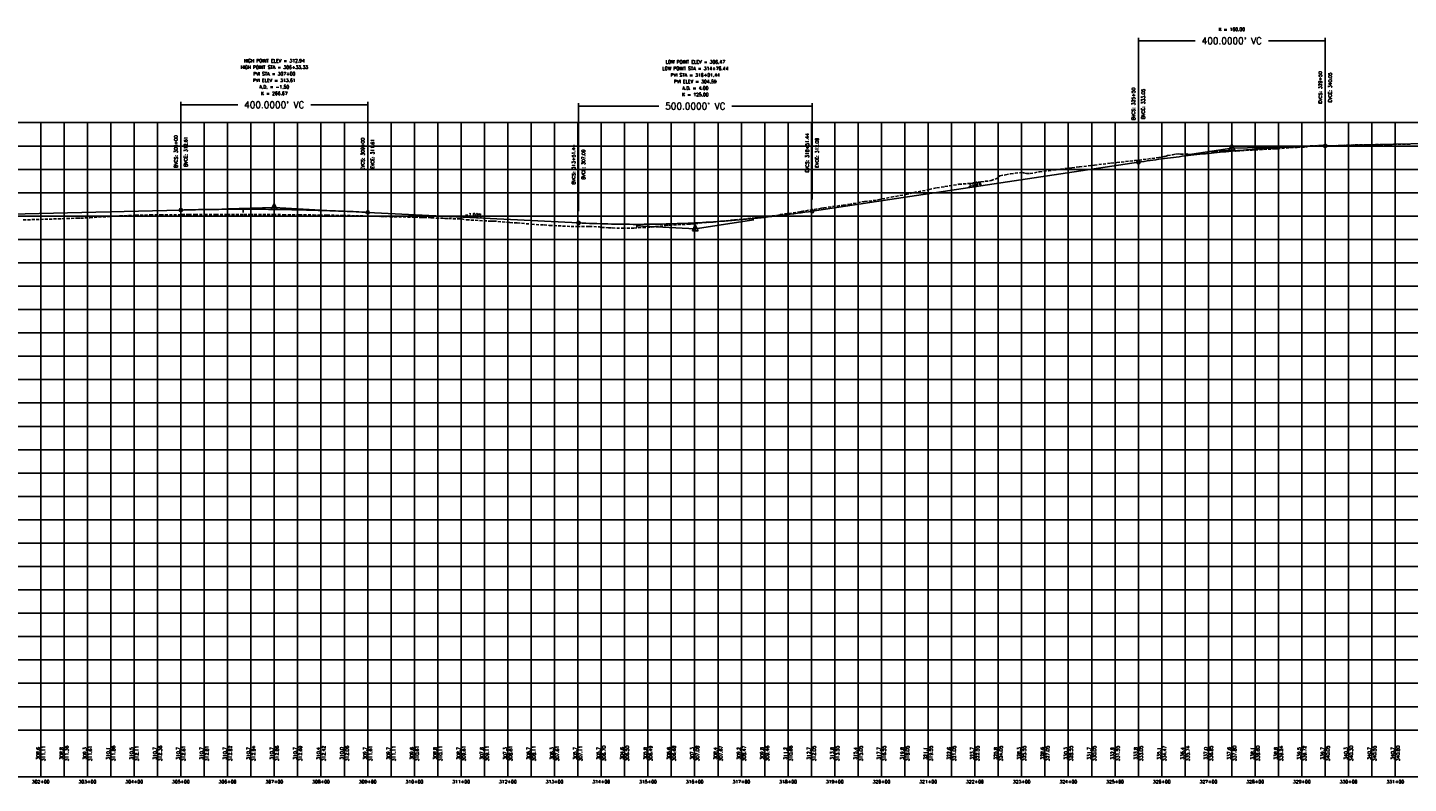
# Model space of a CAD drawing. Extents: x 114466 to 237039, y 16086 to 93345.
# Tile 40 of 81: x 167549 to 170505, y 43038 to 44656. Entities that reach past the tile are written whole.
import ezdxf
from ezdxf.enums import TextEntityAlignment as Align

# ---------------------------------------------------------------- set-up
doc = ezdxf.new("R2010")
doc.units = 0
doc.header["$LTSCALE"] = 50
doc.header["$MEASUREMENT"] = 0
doc.linetypes.add('HIDDEN_050%', pattern=[0.1875, 0.125, -0.0625])
doc.layers.get('0').update_dxf_attribs({"color": 1})
doc.layers.add('_CAB-PROF-TXT', color=31, linetype='HIDDEN_050%', plot=False)
for name, color, linetype in [('STERLING-02-PBASE', 101, 'Continuous'), ('STERLING-02-PEGCT', 101, 'Continuous'), ('STERLING-02-PFGC', 4, 'Continuous'), ('STERLING-02-PFGCT', 3, 'Continuous'), ('STERLING-02-PGRID', 251, 'Continuous')]:
    doc.layers.add(name, color=color, linetype=linetype)
doc.styles.add('L140', font='ROMANSM.shx', dxfattribs={"height": 14})
doc.dimstyles.get("Standard").update_dxf_attribs({"dimtxt": 0.18, "dimasz": 0.18, "dimexe": 0.18, "dimexo": 0.0625, "dimgap": 0.09, "dimtad": 0, "dimtih": 1, "dimtoh": 1, "dimdec": 4, "dimzin": 0, "dimdsep": 46, "dimtxsty": 'Standard', "dimcen": 0.09, "dimadec": 0, "dimazin": 0, "dimtfac": 1, "dimtdec": 4, "dimtofl": 0, "dimtmove": 0, "dimatfit": 3, "dimfxl": 1, "dimtolj": 1, "dimtzin": 0, "dimarcsym": 0})

# ---------------------------------------------------------------- blocks, each defined once
blk = doc.blocks.new('pvi2')
for p, q in [((0, 0.1), (-0.075, -0.05)), ((0.075, -0.05), (0, 0.1)), ((-0.075, -0.05), (0.075, -0.05))]:
    blk.add_line(p, q)
blk.add_circle((0, 0), 0.0125)
at = {"flags": 1}
for tag, p in [('K', (0, -0.005)), ('LENGTH', (0, -0.033))]:
    blk.add_attdef(tag, text='', height=0.01, dxfattribs=at).set_placement(p, align=Align.CENTER)
blk = doc.blocks.new('*D45')
at = {"layer": 'Defpoints', "color": 0}
for p in [(167876.8, 44490.6), (168276.8, 44490.6), (168276.8, 44490.6)]:
    blk.add_point(p, dxfattribs=at)
at = {"layer": 'STERLING-02-PFGCT', "color": 0, "lineweight": -2}
for p, q in [((167876.8, 44496.9), (167876.8, 44491.4)), ((167877.5, 44490.6), (167998.5, 44490.6)), ((168276.1, 44490.6), (168155.2, 44490.6)), ((168276.8, 44496.9), (168276.8, 44491.4))]:
    blk.add_line(p, q, dxfattribs=at)
at = {"layer": 'STERLING-02-PFGCT', "color": 0}
for points in [[(167877.5, 44490.8), (167877.5, 44490.5), (167876.8, 44490.6)], [(168276.1, 44490.8), (168276.1, 44490.5), (168276.8, 44490.6)]]:
    blk.add_solid(points, dxfattribs=at)
at = {"layer": 'STERLING-02-PFGCT', "color": 0, "insert": (168076.8, 44490.6), "char_height": 14, "attachment_point": 5, "style": 'L140'}
blk.add_mtext("\\A1;400.0000' VC", dxfattribs=at)
blk = doc.blocks.new('*D46')
at = {"layer": 'Defpoints', "color": 0}
for p in [(168728.3, 44488.1), (169228.3, 44488.1), (169228.3, 44488.1)]:
    blk.add_point(p, dxfattribs=at)
at = {"layer": 'STERLING-02-PFGCT', "color": 0, "lineweight": -2}
for p, q in [((168728.3, 44494.3), (168728.3, 44488.8)), ((169228.3, 44494.3), (169228.3, 44488.8)), ((168729, 44488.1), (168899.9, 44488.1)), ((169227.5, 44488.1), (169056.6, 44488.1))]:
    blk.add_line(p, q, dxfattribs=at)
at = {"layer": 'STERLING-02-PFGCT', "color": 0}
for points in [[(168729, 44488.2), (168729, 44488), (168728.3, 44488.1)], [(169227.5, 44488.2), (169227.5, 44488), (169228.3, 44488.1)]]:
    blk.add_solid(points, dxfattribs=at)
at = {"layer": 'STERLING-02-PFGCT', "color": 0, "insert": (168978.3, 44488.1), "char_height": 14, "attachment_point": 5, "style": 'L140'}
blk.add_mtext("\\A1;500.0000' VC", dxfattribs=at)
blk = doc.blocks.new('*D47')
at = {"layer": 'Defpoints', "color": 0}
for p in [(169926.8, 44627.9), (170326.8, 44627.9), (170326.8, 44627.9)]:
    blk.add_point(p, dxfattribs=at)
at = {"layer": 'STERLING-02-PFGCT', "color": 0, "lineweight": -2}
for p, q in [((169926.8, 44634.1), (169926.8, 44628.6)), ((169927.5, 44627.9), (170048.5, 44627.9)), ((170326.1, 44627.9), (170205.2, 44627.9)), ((170326.8, 44634.1), (170326.8, 44628.6))]:
    blk.add_line(p, q, dxfattribs=at)
at = {"layer": 'STERLING-02-PFGCT', "color": 0}
for points in [[(169927.5, 44628), (169927.5, 44627.7), (169926.8, 44627.9)], [(170326.1, 44628), (170326.1, 44627.7), (170326.8, 44627.9)]]:
    blk.add_solid(points, dxfattribs=at)
at = {"layer": 'STERLING-02-PFGCT', "color": 0, "insert": (170126.8, 44627.9), "char_height": 14, "attachment_point": 5, "style": 'L140'}
blk.add_mtext("\\A1;400.0000' VC", dxfattribs=at)

msp = doc.modelspace()

# ---------------------------------------------------------------- linework, layer by layer
at = {"layer": '_CAB-PROF-TXT'}
msp.add_lwpolyline([(167539.1835, 44244.40252), (167585.59267, 44245.84102), (167622.32521, 44246.92495), (167632.55362, 44247.33576), (167654.08719, 44248.0281), (167662.06536, 44248.19676), (167681.88701, 44249.17376), (167720.72552, 44251.59814), (167730.01449, 44252.15974), (167746.3281, 44252.96861), (167779.32864, 44254.26353), (167780.57434, 44254.32355), (167780.57961, 44254.32355), (167811.51937, 44255.14896), (167830.17588, 44255.15491), (167833.43425, 44255.19078), (167878.98136, 44255.75484), (167893.64456, 44255.92442), (167907.06676, 44256.03109), (167907.07203, 44256.03109), (167927.70813, 44256.05208), (167951.34077, 44256.13784), (167975.83128, 44256.37334), (168011.61211, 44256.26437), (168025.59502, 44256.19885), (168033.55919, 44256.1877), (168033.56446, 44256.1877), (168070.91401, 44255.89096), (168074.71081, 44255.86637), (168096.35335, 44255.61018), (168124.86375, 44255.24331), (168130.2885, 44255.25674), (168160.05161, 44255.02724), (168160.05688, 44255.02724), (168174.03705, 44254.82325), (168189.74612, 44254.47527), (168223.87467, 44254.08116), (168251.08384, 44253.27533), (168274.51602, 44252.62262), (168286.54404, 44252.37469), (168286.54931, 44252.37469), (168312.54659, 44251.69185), (168325.20639, 44251.38392), (168333.76192, 44251.23164), (168377.65329, 44250.35611), (168391.55909, 44249.62179), (168394.52531, 44249.2602), (168396.90174, 44249.68869), (168411.96594, 44249.00444), (168413.03646, 44248.96032), (168413.04173, 44248.96032), (168423.56415, 44248.51505), (168434.06289, 44248.0554), (168437.86125, 44247.82303), (168442.18535, 44247.68519), (168449.73312, 44247.34001), (168477.42979, 44246.61706), (168487.73893, 44244.84795), (168487.85806, 44244.81348), (168488.02257, 44244.65867), (168488.1522, 44244.73218), (168488.28297, 44244.74972), (168535.4015, 44241.95673), (168539.52888, 44241.93079), (168539.53416, 44241.93079), (168546.17652, 44241.9809), (168581.19798, 44238.88604), (168597.1007, 44238.00249), (168627.97154, 44235.22987), (168654.3551, 44233.57366), (168666.02131, 44232.79358), (168666.02658, 44232.79358), (168675.42881, 44232.22715), (168712.14629, 44230.56129), (168725.50966, 44229.98658), (168751.26645, 44230.51872), (168772.11301, 44229.39726), (168777.42868, 44228.43635), (168792.51373, 44227.62417), (168792.519, 44227.62417), (168800.50544, 44227.33774), (168822.36721, 44226.53973), (168846.7578, 44227.05388), (168865.92412, 44228.04393), (168875.4247, 44228.61624), (168875.42618, 44228.61624), (168883.92307, 44229.19545), (168914.92376, 44232.46936), (168922.1751, 44233.15891), (168962.60901, 44235.29056), (168968.12274, 44235.68231), (169009.22871, 44239.32245), (169016.15456, 44239.84099), (169055.7321, 44244.04635), (169062.56643, 44244.49525), (169103.27365, 44248.46822), (169110.08125, 44249.85909), (169115.09977, 44249.91275), (169152.95372, 44254.22699), (169159.72039, 44255.81494), (169198.88679, 44261.21856), (169205.21353, 44262.58585), (169248.1369, 44269.30621), (169253.25078, 44270.37644), (169294.75468, 44276.02297), (169307.13772, 44277.65486), (169340.37128, 44283.94163), (169350.09436, 44284.38689), (169368.9446, 44287.41072), (169397.72838, 44293.02353), (169429.04049, 44299.02477), (169445.94115, 44303.08821), (169478.79804, 44309.23037), (169495.18007, 44313.30593), (169512.46703, 44315.61509), (169542.4396, 44320.74415), (169565.21606, 44322.30272), (169590.3608, 44326.15086), (169598.7139, 44327.02305), (169611.57316, 44328.45533), (169623.90531, 44333.13117), (169625.84542, 44335.37694), (169626.43058, 44335.73123), (169630.23347, 44338.90012), (169642.5978, 44341.0063), (169653.00281, 44343.0387), (169662.71431, 44344.16336), (169678.93143, 44346.05703), (169678.93594, 44346.0439), (169679.02042, 44345.9515), (169680.5503, 44344.88202), (169680.8991, 44344.99893), (169687.78143, 44343.67793), (169694.91231, 44343.52439), (169714.87219, 44347.37002), (169734.22618, 44349.76289), (169750.95473, 44351.61229), (169784.28429, 44356.13158), (169800.5057, 44357.78779), (169832.58883, 44361.7541), (169867.79483, 44365.87563), (169880.59039, 44367.14618), (169919.29714, 44371.39471), (169927.96936, 44372.45713), (169970.50898, 44377.77178), (169976.99621, 44378.64134), (169981.83546, 44380.49569), (169986.06206, 44381.0636), (169989.25661, 44382.19264), (169999.70726, 44383.64699), (170006.78295, 44385.08939), (170012.14074, 44385.51043), (170016.9386, 44385.27723), (170026.29378, 44385.45788), (170030.31362, 44385.59487), (170031.63947, 44385.47232), (170033.5227, 44384.48194), (170035.77279, 44384.73364), (170072.40447, 44386.59369), (170075.42857, 44386.85108), (170082.79839, 44387.57255), (170085.11378, 44388.98346), (170089.37208, 44390.14665), (170090.67414, 44390.25576), (170102.5773, 44391.67051), (170106.48357, 44392.58739), (170111.07536, 44392.61241), (170114.25038, 44392.28528), (170126.42972, 44392.51573), (170127.86355, 44392.31782), (170131.73668, 44392.6966), (170134.63165, 44391.90536), (170137.93196, 44392.08403), (170170.37648, 44393.82017), (170176.61183, 44394.29559), (170218.48592, 44396.3509), (170224.37804, 44396.74066), (170266.81319, 44399.76696), (170285.4247, 44400.54671), (170286.75766, 44400.55265), (170288.75944, 44401.56619), (170292.94734, 44402.38401), (170295.31604, 44402.78148), (170303.81867, 44403.18494), (170312.26937, 44403.71023), (170316.60284, 44403.78302), (170321.39241, 44403.59086), (170328.70624, 44403.7919), (170335.88912, 44402.65444), (170355.07993, 44403.60621), (170362.84897, 44403.95542), (170390.7881, 44404.92712), (170411.53573, 44405.08484), (170415.58443, 44405.20484), (170459.61594, 44405.95768), (170463.97883, 44406.0363), (170508.60676, 44406.8326)], dxfattribs=at)
at = {"layer": 'STERLING-02-PBASE'}
for p, q in [((137707.49632, 43152.61298), (194964.92056, 43152.61298)), ((167576.81245, 43052.61298), (167576.81245, 43152.61298)), ((167626.81245, 43052.61298), (167626.81245, 43152.61298)), ((167676.81245, 43052.61298), (167676.81245, 43152.61298)), ((167726.81245, 43052.61298), (167726.81245, 43152.61298)), ((167776.81245, 43052.61298), (167776.81245, 43152.61298)), ((167826.81245, 43052.61298), (167826.81245, 43152.61298)), ((167876.81245, 43052.61298), (167876.81245, 43152.61298)), ((167926.81245, 43052.61298), (167926.81245, 43152.61298)), ((167976.81245, 43052.61298), (167976.81245, 43152.61298)), ((168026.81245, 43052.61298), (168026.81245, 43152.61298)), ((168076.81245, 43052.61298), (168076.81245, 43152.61298)), ((168126.81245, 43052.61298), (168126.81245, 43152.61298)), ((168176.81245, 43052.61298), (168176.81245, 43152.61298)), ((168226.81245, 43052.61298), (168226.81245, 43152.61298)), ((168276.81245, 43052.61298), (168276.81245, 43152.61298)), ((168326.81245, 43052.61298), (168326.81245, 43152.61298)), ((168376.81245, 43052.61298), (168376.81245, 43152.61298)), ((168426.81245, 43052.61298), (168426.81245, 43152.61298)), ((168476.81245, 43052.61298), (168476.81245, 43152.61298)), ((168526.81245, 43052.61298), (168526.81245, 43152.61298)), ((168576.81245, 43052.61298), (168576.81245, 43152.61298)), ((168626.81245, 43052.61298), (168626.81245, 43152.61298)), ((168676.81245, 43052.61298), (168676.81245, 43152.61298)), ((168726.81245, 43052.61298), (168726.81245, 43152.61298)), ((168776.81245, 43052.61298), (168776.81245, 43152.61298)), ((168826.81245, 43052.61298), (168826.81245, 43152.61298)), ((168876.81245, 43052.61298), (168876.81245, 43152.61298)), ((168926.81245, 43052.61298), (168926.81245, 43152.61298)), ((168976.81245, 43052.61298), (168976.81245, 43152.61298)), ((169026.81245, 43052.61298), (169026.81245, 43152.61298)), ((169076.81245, 43052.61298), (169076.81245, 43152.61298)), ((169126.81245, 43052.61298), (169126.81245, 43152.61298)), ((169176.81245, 43052.61298), (169176.81245, 43152.61298)), ((169226.81245, 43052.61298), (169226.81245, 43152.61298)), ((169276.81245, 43052.61298), (169276.81245, 43152.61298)), ((169326.81245, 43052.61298), (169326.81245, 43152.61298)), ((169376.81245, 43052.61298), (169376.81245, 43152.61298)), ((169426.81245, 43052.61298), (169426.81245, 43152.61298)), ((169476.81245, 43052.61298), (169476.81245, 43152.61298)), ((169526.81245, 43052.61298), (169526.81245, 43152.61298)), ((169576.81245, 43052.61298), (169576.81245, 43152.61298)), ((169626.81245, 43052.61298), (169626.81245, 43152.61298)), ((169676.81245, 43052.61298), (169676.81245, 43152.61298)), ((169726.81245, 43052.61298), (169726.81245, 43152.61298)), ((169776.81245, 43052.61298), (169776.81245, 43152.61298)), ((169826.81245, 43052.61298), (169826.81245, 43152.61298)), ((169876.81245, 43052.61298), (169876.81245, 43152.61298)), ((169926.81245, 43052.61298), (169926.81245, 43152.61298)), ((169976.81245, 43052.61298), (169976.81245, 43152.61298)), ((170026.81245, 43052.61298), (170026.81245, 43152.61298)), ((170076.81245, 43052.61298), (170076.81245, 43152.61298)), ((170126.81245, 43052.61298), (170126.81245, 43152.61298)), ((170176.81245, 43052.61298), (170176.81245, 43152.61298)), ((170226.81245, 43052.61298), (170226.81245, 43152.61298)), ((170276.81245, 43052.61298), (170276.81245, 43152.61298)), ((170326.81245, 43052.61298), (170326.81245, 43152.61298)), ((170376.81245, 43052.61298), (170376.81245, 43152.61298)), ((170426.81245, 43052.61298), (170426.81245, 43152.61298)), ((170476.81245, 43052.61298), (170476.81245, 43152.61298)), ((137707.49632, 43052.61298), (194964.92056, 43052.61298))]:
    msp.add_line(p, q, dxfattribs=at)
at = {"layer": 'STERLING-02-PFGC'}
for p, q in [((170326.81245, 44402.85994), (170776.81245, 44414.10994)), ((170026.81245, 44382.85994), (170126.81245, 44397.85994)), ((170126.81245, 44397.85994), (170226.81245, 44400.35994)), ((169228.25691, 44263.07661), (169926.81245, 44367.85994)), ((166397.63517, 44228.6694), (167876.81245, 44265.64883)), ((167976.81245, 44268.14883), (168076.81245, 44270.64883)), ((168076.81245, 44270.64883), (168176.81245, 44265.64883)), ((168276.81245, 44260.64883), (168728.25691, 44238.07661)), ((168853.25691, 44231.82661), (168978.25691, 44225.57661)), ((168978.25691, 44225.57661), (169103.25691, 44244.32661))]:
    msp.add_line(p, q, dxfattribs=at)
for points in [[(169926.81245, 44367.85994), (169933.06245, 44368.79134), (169939.31245, 44369.71052), (169945.56245, 44370.61751), (169951.81245, 44371.51228), (169958.06245, 44372.39485), (169964.31245, 44373.26521), (169970.56245, 44374.12337), (169976.81245, 44374.96931), (169983.06245, 44375.80305), (169989.31245, 44376.62459), (169995.56245, 44377.43391), (170001.81245, 44378.23103), (170008.06245, 44379.01594), (170014.31245, 44379.78865), (170020.56245, 44380.54915), (170026.81245, 44381.29744), (170033.06245, 44382.03352), (170039.31245, 44382.7574), (170045.56245, 44383.46907), (170051.81245, 44384.16853), (170058.06245, 44384.85579), (170064.31245, 44385.53084), (170070.56245, 44386.19368), (170076.81245, 44386.84431), (170083.06245, 44387.48274), (170089.31245, 44388.10896), (170095.56245, 44388.72298), (170101.81245, 44389.32478), (170108.06245, 44389.91438), (170114.31245, 44390.49177), (170120.56245, 44391.05696), (170126.81245, 44391.60994), (170133.06245, 44392.15071), (170139.31245, 44392.67927), (170145.56245, 44393.19563), (170151.81245, 44393.69978), (170158.06245, 44394.19173), (170164.31245, 44394.67146), (170170.56245, 44395.13899), (170176.81245, 44395.59431), (170183.06245, 44396.03743), (170189.31245, 44396.46834), (170195.56245, 44396.88704), (170201.81245, 44397.29353), (170208.06245, 44397.68782), (170214.31245, 44398.0699), (170220.56245, 44398.43977), (170226.81245, 44398.79744), (170233.06245, 44399.1429), (170239.31245, 44399.47615), (170245.56245, 44399.79719), (170251.81245, 44400.10603), (170258.06245, 44400.40266), (170264.31245, 44400.68709), (170270.56245, 44400.9593), (170276.81245, 44401.21931), (170283.06245, 44401.46712), (170289.31245, 44401.70271), (170295.56245, 44401.9261), (170301.81245, 44402.13728), (170308.06245, 44402.33626), (170314.31245, 44402.52302), (170320.56245, 44402.69759), (170326.81245, 44402.85994)], [(167876.81245, 44265.64883), (167883.06245, 44265.80142), (167889.31245, 44265.94668), (167895.56245, 44266.08462), (167901.81245, 44266.21524), (167908.06245, 44266.33853), (167914.31245, 44266.45449), (167920.56245, 44266.56314), (167926.81245, 44266.66446), (167933.06245, 44266.75845), (167939.31245, 44266.84512), (167945.56245, 44266.92447), (167951.81245, 44266.99649), (167958.06245, 44267.06118), (167964.31245, 44267.11856), (167970.56245, 44267.16861), (167976.81245, 44267.21133), (167983.06245, 44267.24673), (167989.31245, 44267.27481), (167995.56245, 44267.29556), (168001.81245, 44267.30899), (168008.06245, 44267.31509), (168014.31245, 44267.31387), (168020.56245, 44267.30532), (168026.81245, 44267.28946), (168033.06245, 44267.26626), (168039.31245, 44267.23574), (168045.56245, 44267.1979), (168051.81245, 44267.15274), (168058.06245, 44267.10025), (168064.31245, 44267.04043), (168070.56245, 44266.97329), (168076.81245, 44266.89883), (168083.06245, 44266.81704), (168089.31245, 44266.72793), (168095.56245, 44266.6315), (168101.81245, 44266.52774), (168108.06245, 44266.41665), (168114.31245, 44266.29824), (168120.56245, 44266.17251), (168126.81245, 44266.03946), (168133.06245, 44265.89907), (168139.31245, 44265.75137), (168145.56245, 44265.59634), (168151.81245, 44265.43399), (168158.06245, 44265.26431), (168164.31245, 44265.08731), (168170.56245, 44264.90298), (168176.81245, 44264.71133), (168183.06245, 44264.51236), (168189.31245, 44264.30606), (168195.56245, 44264.09243), (168201.81245, 44263.87149), (168208.06245, 44263.64322), (168214.31245, 44263.40762), (168220.56245, 44263.1647), (168226.81245, 44262.91446), (168233.06245, 44262.65689), (168239.31245, 44262.39199), (168245.56245, 44262.11978), (168251.81245, 44261.84024), (168258.06245, 44261.55337), (168264.31245, 44261.25918), (168270.56245, 44260.95767), (168276.81245, 44260.64883)], [(168728.25691, 44238.07661), (168736.06941, 44237.69819), (168743.88191, 44237.34419), (168751.69441, 44237.0146), (168759.50691, 44236.70942), (168767.31941, 44236.42866), (168775.13191, 44236.17231), (168782.94441, 44235.94038), (168790.75691, 44235.73286), (168798.56941, 44235.54975), (168806.38191, 44235.39106), (168814.19441, 44235.25678), (168822.00691, 44235.14692), (168829.81941, 44235.06147), (168837.63191, 44235.00044), (168845.44441, 44234.96381), (168853.25691, 44234.95161), (168861.06941, 44234.96381), (168868.88191, 44235.00044), (168876.69441, 44235.06147), (168884.50691, 44235.14692), (168892.31941, 44235.25678), (168900.13191, 44235.39106), (168907.94441, 44235.54975), (168915.75691, 44235.73286), (168923.56941, 44235.94038), (168931.38191, 44236.17231), (168939.19441, 44236.42866), (168947.00691, 44236.70942), (168954.81941, 44237.0146), (168962.63191, 44237.34419), (168970.44441, 44237.69819), (168978.25691, 44238.07661), (168986.06941, 44238.47944), (168993.88191, 44238.90669), (169001.69441, 44239.35835), (169009.50691, 44239.83442), (169017.31941, 44240.33491), (169025.13191, 44240.85981), (169032.94441, 44241.40913), (169040.75691, 44241.98286), (169048.56941, 44242.581), (169056.38191, 44243.20356), (169064.19441, 44243.85053), (169072.00691, 44244.52192), (169079.81941, 44245.21772), (169087.63191, 44245.93794), (169095.44441, 44246.68256), (169103.25691, 44247.45161), (169111.06941, 44248.24506), (169118.88191, 44249.06294), (169126.69441, 44249.90522), (169134.50691, 44250.77192), (169142.31941, 44251.66303), (169150.13191, 44252.57856), (169157.94441, 44253.5185), (169165.75691, 44254.48286), (169173.56941, 44255.47163), (169181.38191, 44256.48481), (169189.19441, 44257.52241), (169197.00691, 44258.58442), (169204.81941, 44259.67085), (169212.63191, 44260.78169), (169220.44441, 44261.91694), (169228.25691, 44263.07661)]]:
    msp.add_lwpolyline(points, dxfattribs=at)
at = {"layer": 'STERLING-02-PFGCT'}
for p, q in [((169926.81245, 44392.85994), (169926.81245, 44627.85994)), ((170326.81245, 44427.85994), (170326.81245, 44627.85994)), ((167876.81245, 44290.64883), (167876.81245, 44490.64883)), ((168276.81245, 44285.64883), (168276.81245, 44490.64883)), ((168728.25691, 44263.07661), (168728.25691, 44488.07661)), ((169228.25691, 44288.07661), (169228.25691, 44488.07661)), ((168010.14578, 44267.3155), (168010.14578, 44260.3155)), ((168853.25691, 44234.95161), (168853.25691, 44227.95161))]:
    msp.add_line(p, q, dxfattribs=at)
for centre in [(170326.81245, 44402.85994), (169926.81245, 44367.85994), (167876.81245, 44265.64883), (168276.81245, 44260.64883), (169228.25691, 44263.07661), (168728.25691, 44238.07661)]:
    msp.add_circle(centre, 3.5, dxfattribs=at)
at = {"layer": 'STERLING-02-PGRID'}
for p, q in [((137707.49632, 44452.61298), (194964.92056, 44452.61298)), ((167576.81245, 43152.61298), (167576.81245, 44452.61298)), ((167626.81245, 43152.61298), (167626.81245, 44452.61298)), ((167676.81245, 43152.61298), (167676.81245, 44452.61298)), ((167726.81245, 43152.61298), (167726.81245, 44452.61298)), ((167776.81245, 43152.61298), (167776.81245, 44452.61298)), ((167826.81245, 43152.61298), (167826.81245, 44452.61298)), ((167876.81245, 43152.61298), (167876.81245, 44452.61298)), ((167926.81245, 43152.61298), (167926.81245, 44452.61298)), ((167976.81245, 43152.61298), (167976.81245, 44452.61298)), ((168026.81245, 43152.61298), (168026.81245, 44452.61298)), ((168076.81245, 43152.61298), (168076.81245, 44452.61298)), ((168126.81245, 43152.61298), (168126.81245, 44452.61298)), ((168176.81245, 43152.61298), (168176.81245, 44452.61298)), ((168226.81245, 43152.61298), (168226.81245, 44452.61298)), ((168276.81245, 43152.61298), (168276.81245, 44452.61298)), ((168326.81245, 43152.61298), (168326.81245, 44452.61298)), ((168376.81245, 43152.61298), (168376.81245, 44452.61298)), ((168426.81245, 43152.61298), (168426.81245, 44452.61298)), ((168476.81245, 43152.61298), (168476.81245, 44452.61298)), ((168526.81245, 43152.61298), (168526.81245, 44452.61298)), ((168576.81245, 43152.61298), (168576.81245, 44452.61298)), ((168626.81245, 43152.61298), (168626.81245, 44452.61298)), ((168676.81245, 43152.61298), (168676.81245, 44452.61298)), ((168726.81245, 43152.61298), (168726.81245, 44452.61298)), ((168776.81245, 43152.61298), (168776.81245, 44452.61298)), ((168826.81245, 43152.61298), (168826.81245, 44452.61298)), ((168876.81245, 43152.61298), (168876.81245, 44452.61298)), ((168926.81245, 43152.61298), (168926.81245, 44452.61298)), ((168976.81245, 43152.61298), (168976.81245, 44452.61298)), ((169026.81245, 43152.61298), (169026.81245, 44452.61298)), ((169076.81245, 43152.61298), (169076.81245, 44452.61298)), ((169126.81245, 43152.61298), (169126.81245, 44452.61298)), ((169176.81245, 43152.61298), (169176.81245, 44452.61298)), ((169226.81245, 43152.61298), (169226.81245, 44452.61298)), ((169276.81245, 43152.61298), (169276.81245, 44452.61298)), ((169326.81245, 43152.61298), (169326.81245, 44452.61298)), ((169376.81245, 43152.61298), (169376.81245, 44452.61298)), ((169426.81245, 43152.61298), (169426.81245, 44452.61298)), ((169476.81245, 43152.61298), (169476.81245, 44452.61298)), ((169526.81245, 43152.61298), (169526.81245, 44452.61298)), ((169576.81245, 43152.61298), (169576.81245, 44452.61298)), ((169626.81245, 43152.61298), (169626.81245, 44452.61298)), ((169676.81245, 43152.61298), (169676.81245, 44452.61298)), ((169726.81245, 43152.61298), (169726.81245, 44452.61298)), ((169776.81245, 43152.61298), (169776.81245, 44452.61298)), ((169826.81245, 43152.61298), (169826.81245, 44452.61298)), ((169876.81245, 43152.61298), (169876.81245, 44452.61298)), ((169926.81245, 43152.61298), (169926.81245, 44452.61298)), ((169976.81245, 43152.61298), (169976.81245, 44452.61298)), ((170026.81245, 43152.61298), (170026.81245, 44452.61298)), ((170076.81245, 43152.61298), (170076.81245, 44452.61298)), ((170126.81245, 43152.61298), (170126.81245, 44452.61298)), ((170176.81245, 43152.61298), (170176.81245, 44452.61298)), ((170226.81245, 43152.61298), (170226.81245, 44452.61298)), ((170276.81245, 43152.61298), (170276.81245, 44452.61298)), ((170326.81245, 43152.61298), (170326.81245, 44452.61298)), ((170376.81245, 43152.61298), (170376.81245, 44452.61298)), ((170426.81245, 43152.61298), (170426.81245, 44452.61298)), ((170476.81245, 43152.61298), (170476.81245, 44452.61298)), ((137707.49632, 44402.61298), (194964.92056, 44402.61298)), ((137707.49632, 44352.61298), (194964.92056, 44352.61298)), ((137707.49632, 44302.61298), (194964.92056, 44302.61298)), ((137707.49632, 44252.61298), (194964.92056, 44252.61298)), ((137707.49632, 44202.61298), (194964.92056, 44202.61298)), ((137707.49632, 44152.61298), (194964.92056, 44152.61298)), ((137707.49632, 44102.61298), (194964.92056, 44102.61298)), ((137707.49632, 44052.61298), (194964.92056, 44052.61298)), ((137707.49632, 44002.61298), (194964.92056, 44002.61298)), ((137707.49632, 43952.61298), (194964.92056, 43952.61298)), ((137707.49632, 43902.61298), (194964.92056, 43902.61298)), ((137707.49632, 43852.61298), (194964.92056, 43852.61298)), ((137707.49632, 43802.61298), (194964.92056, 43802.61298)), ((137707.49632, 43752.61298), (194964.92056, 43752.61298)), ((137707.49632, 43702.61298), (194964.92056, 43702.61298)), ((137707.49632, 43652.61298), (194964.92056, 43652.61298)), ((137707.49632, 43602.61298), (194964.92056, 43602.61298)), ((137707.49632, 43552.61298), (194964.92056, 43552.61298)), ((137707.49632, 43502.61298), (194964.92056, 43502.61298)), ((137707.49632, 43452.61298), (194964.92056, 43452.61298)), ((137707.49632, 43402.61298), (194964.92056, 43402.61298)), ((137707.49632, 43352.61298), (194964.92056, 43352.61298)), ((137707.49632, 43302.61298), (194964.92056, 43302.61298)), ((137707.49632, 43252.61298), (194964.92056, 43252.61298)), ((137707.49632, 43202.61298), (194964.92056, 43202.61298))]:
    msp.add_line(p, q, dxfattribs=at)

# ---------------------------------------------------------------- block references
at = {"layer": 'STERLING-02-PFGC', "xscale": 84.03361344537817, "yscale": 84.03361344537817, "zscale": 84.03361344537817}
for p in [(170126.81245, 44397.85994), (168076.81245, 44270.64883), (168978.25691, 44225.57661)]:
    msp.add_blockref('pvi2', p, dxfattribs=at)

# ---------------------------------------------------------------- texts
at = {"layer": 'STERLING-02-PEGCT', "style": 'L140'}
for s, p in [('308.6', (167576.81245, 43102.61298)), ('308.8', (167626.81245, 43102.61298)), ('309.3', (167676.81245, 43102.61298)), ('310.1', (167726.81245, 43102.61298)), ('310.5', (167776.81245, 43102.61298)), ('310.7', (167826.81245, 43102.61298)), ('310.7', (167876.81245, 43102.61298)), ('310.7', (167926.81245, 43102.61298)), ('310.7', (167976.81245, 43102.61298)), ('310.7', (168026.81245, 43102.61298)), ('310.7', (168076.81245, 43102.61298)), ('310.7', (168126.81245, 43102.61298)), ('310.4', (168176.81245, 43102.61298)), ('310.0', (168226.81245, 43102.61298)), ('309.7', (168276.81245, 43102.61298)), ('309.7', (168326.81245, 43102.61298)), ('309.6', (168376.81245, 43102.61298)), ('308.8', (168426.81245, 43102.61298)), ('308.7', (168476.81245, 43102.61298)), ('307.8', (168526.81245, 43102.61298)), ('307.3', (168576.81245, 43102.61298)), ('306.7', (168626.81245, 43102.61298)), ('306.3', (168676.81245, 43102.61298)), ('305.7', (168726.81245, 43102.61298)), ('305.7', (168776.81245, 43102.61298)), ('304.6', (168826.81245, 43102.61298)), ('305.8', (168876.81245, 43102.61298)), ('306.6', (168926.81245, 43102.61298)), ('307.3', (168976.81245, 43102.61298)), ('308.4', (169026.81245, 43102.61298)), ('309.2', (169076.81245, 43102.61298)), ('309.8', (169126.81245, 43102.61298)), ('311.2', (169176.81245, 43102.61298)), ('312.7', (169226.81245, 43102.61298)), ('313.8', (169276.81245, 43102.61298)), ('315.4', (169326.81245, 43102.61298)), ('317.7', (169376.81245, 43102.61298)), ('319.8', (169426.81245, 43102.61298)), ('321.1', (169476.81245, 43102.61298)), ('322.6', (169526.81245, 43102.61298)), ('323.7', (169576.81245, 43102.61298)), ('325.8', (169626.81245, 43102.61298)), ('328.3', (169676.81245, 43102.61298)), ('328.6', (169726.81245, 43102.61298)), ('330.3', (169776.81245, 43102.61298)), ('331.7', (169826.81245, 43102.61298)), ('332.9', (169876.81245, 43102.61298)), ('333.8', (169926.81245, 43102.61298)), ('335.1', (169976.81245, 43102.61298)), ('336.4', (170026.81245, 43102.61298)), ('337.0', (170076.81245, 43102.61298)), ('337.6', (170126.81245, 43102.61298)), ('338.1', (170176.81245, 43102.61298)), ('338.8', (170226.81245, 43102.61298)), ('339.5', (170276.81245, 43102.61298)), ('339.7', (170326.81245, 43102.61298)), ('340.3', (170376.81245, 43102.61298)), ('340.7', (170426.81245, 43102.61298)), ('340.7', (170476.81245, 43102.61298))]:
    msp.add_text(s, height=7, rotation=90, dxfattribs=at).set_placement(p, align=Align.BOTTOM_CENTER)
for s, p in [('302+00', (167576.81245, 43042.11298)), ('303+00', (167676.81245, 43042.11298)), ('304+00', (167776.81245, 43042.11298)), ('305+00', (167876.81245, 43042.11298)), ('306+00', (167976.81245, 43042.11298)), ('307+00', (168076.81245, 43042.11298)), ('308+00', (168176.81245, 43042.11298)), ('309+00', (168276.81245, 43042.11298)), ('310+00', (168376.81245, 43042.11298)), ('311+00', (168476.81245, 43042.11298)), ('312+00', (168576.81245, 43042.11298)), ('313+00', (168676.81245, 43042.11298)), ('314+00', (168776.81245, 43042.11298)), ('315+00', (168876.81245, 43042.11298)), ('316+00', (168976.81245, 43042.11298)), ('317+00', (169076.81245, 43042.11298)), ('318+00', (169176.81245, 43042.11298)), ('319+00', (169276.81245, 43042.11298)), ('320+00', (169376.81245, 43042.11298)), ('321+00', (169476.81245, 43042.11298)), ('322+00', (169576.81245, 43042.11298)), ('323+00', (169676.81245, 43042.11298)), ('324+00', (169776.81245, 43042.11298)), ('325+00', (169876.81245, 43042.11298)), ('326+00', (169976.81245, 43042.11298)), ('327+00', (170076.81245, 43042.11298)), ('328+00', (170176.81245, 43042.11298)), ('329+00', (170276.81245, 43042.11298)), ('330+00', (170376.81245, 43042.11298)), ('331+00', (170476.81245, 43042.11298))]:
    msp.add_text(s, height=7, dxfattribs=at).set_placement(p, align=Align.MIDDLE_CENTER)
at = {"layer": 'STERLING-02-PFGCT', "style": 'L140'}
for s, p in [('K = 160.00', (170126.81245, 44648.85994)), ('HIGH POINT ELEV = 312.94', (168076.81245, 44581.64883)), ('LOW POINT ELEV = 306.47', (168978.25691, 44579.07661)), ('HIGH POINT STA = 306+33.33', (168076.81245, 44567.64883)), ('PVI STA = 307+00', (168076.81245, 44553.64883)), ('LOW POINT STA = 314+76.44', (168978.25691, 44565.07661)), ('PVI STA = 316+01.44', (168978.25691, 44551.07661)), ('PVI ELEV = 313.61', (168076.81245, 44539.64883)), ('A.D. = -1.50', (168076.81245, 44525.64883)), ('PVI ELEV = 304.59', (168978.25691, 44537.07661)), ('A.D. = 4.00', (168978.25691, 44523.07661)), ('K = 266.67', (168076.81245, 44511.64883)), ('K = 125.00', (168978.25691, 44509.07661))]:
    msp.add_text(s, height=7, dxfattribs=at).set_placement(p, align=Align.CENTER)
for s, p in [('EVCS: 329+50', (170319.81245, 44527.85994)), ('BVCS: 325+50', (169919.81245, 44492.85994)), ('BVCS: 305+00', (167869.81245, 44390.64883)), ('EVCS: 309+00', (168269.81245, 44385.64883)), ('EVCS: 318+51.44', (169221.25691, 44388.07661)), ('BVCS: 313+51.44', (168721.25691, 44363.07661))]:
    msp.add_text(s, height=7, rotation=90, dxfattribs=at).set_placement(p, align=Align.CENTER)
for s, p in [('EVCE: 340.05', (170333.81245, 44527.85994)), ('BVCE: 333.05', (169933.81245, 44492.85994)), ('BVCE: 312.61', (167883.81245, 44390.64883)), ('EVCE: 311.61', (168283.81245, 44385.64883)), ('EVCE: 312.09', (169235.25691, 44388.07661)), ('BVCE: 307.09', (168735.25691, 44363.07661)), ('311.11', (167579.14578, 43102.61298)), ('311.36', (167629.14578, 43102.61298)), ('311.61', (167679.14578, 43102.61298)), ('311.86', (167729.14578, 43102.61298)), ('312.11', (167779.14578, 43102.61298)), ('312.36', (167829.14578, 43102.61298)), ('312.61', (167879.14578, 43102.61298)), ('312.61', (167879.14578, 43102.61298)), ('312.81', (167929.14578, 43102.61298)), ('312.92', (167979.14578, 43102.61298)), ('312.94', (168029.14578, 43102.61298)), ('312.86', (168079.14578, 43102.61298)), ('312.69', (168129.14578, 43102.61298)), ('312.42', (168179.14578, 43102.61298)), ('312.06', (168229.14578, 43102.61298)), ('311.61', (168279.14578, 43102.61298)), ('311.61', (168279.14578, 43102.61298)), ('311.11', (168329.14578, 43102.61298)), ('310.61', (168379.14578, 43102.61298)), ('310.11', (168429.14578, 43102.61298)), ('309.61', (168479.14578, 43102.61298)), ('309.11', (168529.14578, 43102.61298)), ('308.61', (168579.14578, 43102.61298)), ('308.11', (168629.14578, 43102.61298)), ('307.61', (168679.14578, 43102.61298)), ('307.11', (168729.14578, 43102.61298)), ('306.70', (168779.14578, 43102.61298)), ('306.50', (168829.14578, 43102.61298)), ('306.49', (168879.14578, 43102.61298)), ('306.68', (168929.14578, 43102.61298)), ('307.08', (168979.14578, 43102.61298)), ('307.67', (169029.14578, 43102.61298)), ('308.47', (169079.14578, 43102.61298)), ('309.46', (169129.14578, 43102.61298)), ('310.66', (169179.14578, 43102.61298)), ('312.05', (169229.14578, 43102.61298)), ('313.55', (169279.14578, 43102.61298)), ('315.05', (169329.14578, 43102.61298)), ('316.55', (169379.14578, 43102.61298)), ('318.05', (169429.14578, 43102.61298)), ('319.55', (169479.14578, 43102.61298)), ('321.05', (169529.14578, 43102.61298)), ('322.55', (169579.14578, 43102.61298)), ('324.05', (169629.14578, 43102.61298)), ('325.55', (169679.14578, 43102.61298)), ('327.05', (169729.14578, 43102.61298)), ('328.55', (169779.14578, 43102.61298)), ('330.05', (169829.14578, 43102.61298)), ('331.55', (169879.14578, 43102.61298)), ('333.05', (169929.14578, 43102.61298)), ('333.05', (169929.14578, 43102.61298)), ('334.47', (169979.14578, 43102.61298)), ('335.74', (170029.14578, 43102.61298)), ('336.85', (170079.14578, 43102.61298)), ('337.80', (170129.14578, 43102.61298)), ('338.60', (170179.14578, 43102.61298)), ('339.24', (170229.14578, 43102.61298)), ('339.72', (170279.14578, 43102.61298)), ('340.05', (170329.14578, 43102.61298)), ('340.05', (170329.14578, 43102.61298)), ('340.30', (170379.14578, 43102.61298)), ('340.55', (170429.14578, 43102.61298)), ('340.80', (170479.14578, 43102.61298))]:
    msp.add_text(s, height=7, rotation=90, dxfattribs=at).set_placement(p, align=Align.TOP_CENTER)
for s, rotation, p in [('3.00%', 8.53076561, (169577.53468, 44315.46827)), ('-1.00%', 357.13759477, (168502.53468, 44249.36272))]:
    msp.add_text(s, height=7, rotation=rotation, dxfattribs=at).set_placement(p, align=Align.BOTTOM_CENTER)

# ---------------------------------------------------------------- dimensions: what is measured, and where the dimension line sits
at = {"layer": 'STERLING-02-PFGCT'}
for base, p1, p2, text, picture, middle in [((170326.81245, 44627.85994), (169926.81245, 44627.85994), (170326.81245, 44627.85994), "400.0000' VC", '*D47', (170126.81245, 44627.85994)), ((168276.81245, 44490.64883), (167876.81245, 44490.64883), (168276.81245, 44490.64883), "400.0000' VC", '*D45', (168076.81245, 44490.64883)), ((169228.25691, 44488.07661), (168728.25691, 44488.07661), (169228.25691, 44488.07661), "500.0000' VC", '*D46', (168978.25691, 44488.07661))]:
    dim = msp.add_linear_dim(base=base, p1=p1, p2=p2, text=text, dimstyle='Standard', override={"dimscale": 100, "dimtxt": 0.007087, "dimasz": 0.007087, "dimexe": 0.007087, "dimexo": 0.0625, "dimgap": 0.003543, "dimpost": "'", "dimtxsty": 'L140', "dimcen": 0.003543}, dxfattribs=at)
    dim.commit()
    dim.dimension.update_dxf_attribs({"geometry": picture, "text_midpoint": middle})

doc.saveas('drawing.dxf')
